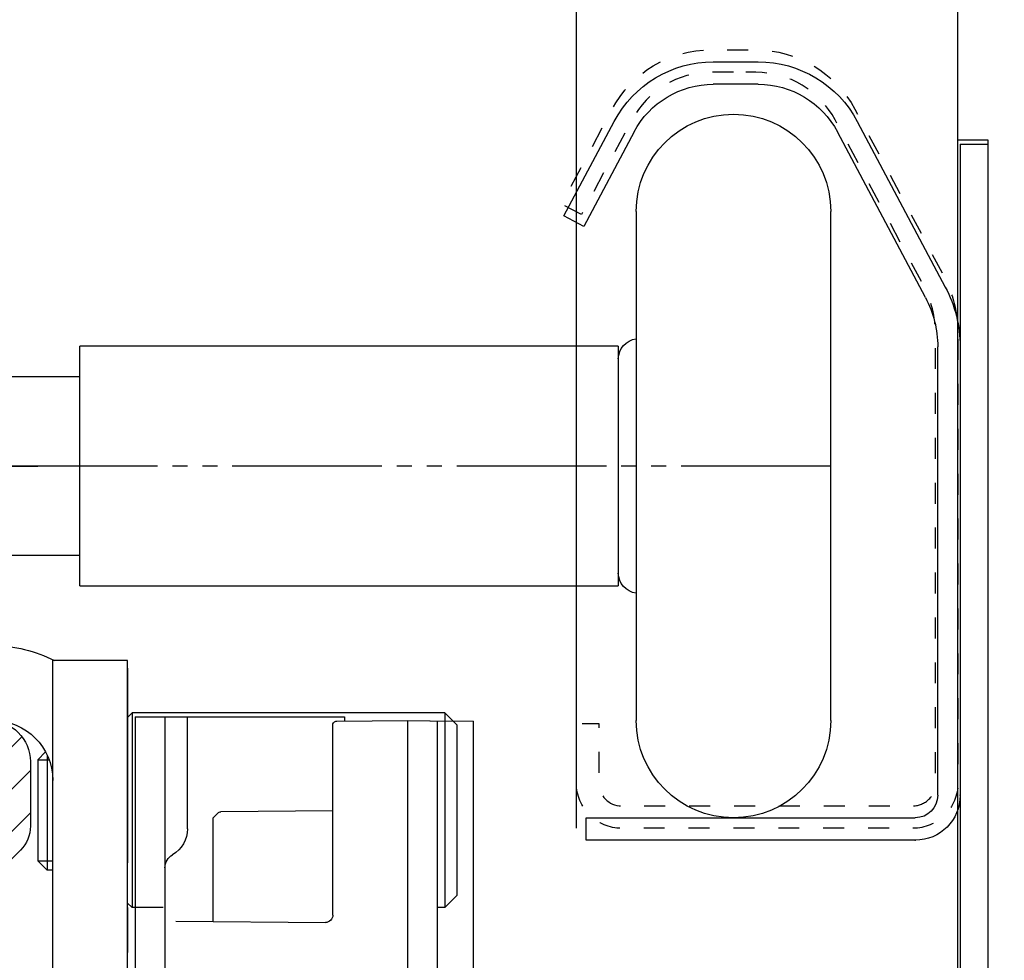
# Model space of a CAD drawing. Header units: millimetres. Extents: x 22865 to 60762, y -18816 to 15611.
# Tile 230 of 256: x 35968.65 to 35975.23, y 5361.61 to 5367.89. Entities that reach past the tile are written whole.
import ezdxf

# ---------------------------------------------------------------- set-up
doc = ezdxf.new("R2010")
doc.units = ezdxf.units.MM
for name, pattern in [('CENTER_3', [22, 13, -3, 3, -3]), ('DASHED', [15, 7, -8]), ('PHANTOM', [13, 10, -1, 0, -1, 0, -1])]:
    doc.linetypes.add(name, pattern=pattern)
for name, color, linetype in [('1', 7, 'Continuous'), ('bramy przemyslowe', 5, 'Continuous'), ('BRO0010100220_PBL6', 7, 'Continuous'), ('BRO0010100773_PBL1', 7, 'Continuous'), ('BRO0010100774_PBL7', 7, 'Continuous'), ('BRO0010100815_PBL2', 7, 'Continuous'), ('BRO0010101580_PBL5', 7, 'Continuous'), ('BRO0010101582_PBL12', 7, 'Continuous'), ('BRO0010101584_PBL10', 7, 'Continuous'), ('BRO0010101584_PBL11', 7, 'Continuous'), ('BRO0010101585_ABL4', 7, 'Continuous'), ('BRO0010102185_PBL3', 7, 'Continuous'), ('BRO0010102390_PBL0', 7, 'Continuous'), ('BRO0010102615_PBL14', 7, 'Continuous'), ('BRO0010102615_PBL15', 7, 'Continuous'), ('BRO0010102658_PBL8', 7, 'Continuous'), ('DIN_912-M8X20_PBL1', 7, 'Continuous'), ('WYMIARY', 6, 'Continuous'), ('Z3047154_PBL3', 7, 'Continuous')]:
    doc.layers.add(name, color=color, linetype=linetype)
doc.styles.add('1-100', font='simplex.shx', dxfattribs={"width": 0.8, "height": 15})
doc.dimstyles.new('1-100', dxfattribs={"dimscale": 0.5, "dimtxt": 100, "dimasz": 1, "dimexe": 0.18, "dimexo": 0.0625, "dimgap": 5, "dimtad": 1, "dimdec": 1, "dimzin": 0, "dimdsep": 46, "dimtxsty": '1-100', "dimblk1": 'K', "dimblk2": 'K', "dimsah": 1, "dimcen": 0.09, "dimse1": 1, "dimse2": 1, "dimadec": 0, "dimazin": 0, "dimtfac": 1, "dimtdec": 1, "dimtofl": 0, "dimtmove": 0, "dimatfit": 3, "dimldrblk": 'K', "dimfxl": 0, "dimtolj": 1, "dimtzin": 0, "dimarcsym": 0})

# ---------------------------------------------------------------- blocks, each defined once
blk = doc.blocks.new('K')
for p, q in [((0, -19.11411989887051), (0, 19.11411989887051)), ((-19.11411989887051, 0), (19.11411989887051, 0))]:
    blk.add_line(p, q)
blk.add_circle((0, 0), 2.016107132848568)
blk = doc.blocks.new('*D115')
at = {"layer": 'WYMIARY', "color": 0, "lineweight": -2}
blk.add_line((35617.21645047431, 5384.614779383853), (35966.21645047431, 5384.614779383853), dxfattribs=at)
at = {"layer": 'WYMIARY', "color": 0, "linetype": 'ByBlock', "lineweight": -2, "xscale": 0.5, "yscale": 0.5, "zscale": 0.5, "rotation": 180}
blk.add_blockref('K', (35616.71645047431, 5384.614779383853), dxfattribs=at)
at = {"layer": 'WYMIARY', "color": 0, "linetype": 'ByBlock', "lineweight": -2, "xscale": 0.5, "yscale": 0.5, "zscale": 0.5}
blk.add_blockref('K', (35966.71645047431, 5384.614779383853), dxfattribs=at)
at = {"layer": 'WYMIARY', "color": 0, "insert": (35763.1051721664, 5394.614779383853), "char_height": 15, "attachment_point": 5, "style": '1-100'}
blk.add_mtext('\\A1;350.0', dxfattribs=at)
blk = doc.blocks.new('AS001-Aufsetzstück', base_point=(8795.809777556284, 7791.250453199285))
at = {"layer": 'BRO0010102185_PBL3', "color": 2, "linetype": 'Continuous'}
for p, q in [((8975.19311511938, 6886.916285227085), (8980.19311511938, 6886.916285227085)), ((8975.19311511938, 6834.416285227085), (8975.19311511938, 6886.916285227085)), ((8980.19311511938, 6834.416285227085), (8980.19311511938, 6886.916285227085))]:
    blk.add_line(p, q, dxfattribs=at)
for radius, end in [(9, 117.2218212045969), (4, 180)]:
    blk.add_arc((8984.19311511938, 6878.916285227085), radius, 90, end, dxfattribs=at)
at = {"layer": 'BRO0010102390_PBL0', "color": 2, "linetype": 'CENTER_3'}
blk.add_line((8975.19311511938, 6886.416285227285), (8975.19311511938, 6867.416285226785), dxfattribs=at)
at = {"layer": 'BRO0010102390_PBL0', "color": 2, "linetype": 'Continuous'}
for p, q in [((8964.586892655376, 6883.416285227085), (8974.893115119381, 6883.416285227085)), ((8974.893115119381, 6883.416285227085), (8974.893115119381, 6870.416285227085)), ((8974.89311512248, 6883.416285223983), (8975.193115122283, 6883.116285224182)), ((8972.807920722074, 6870.416285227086), (8974.893115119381, 6870.416285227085)), ((8974.89311512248, 6870.416285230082), (8975.193115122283, 6870.716285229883))]:
    blk.add_line(p, q, dxfattribs=at)
at = {"layer": 'DIN_912-M8X20_PBL1', "color": 2, "linetype": 'Continuous'}
for p, q in [((8953.193115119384, 6882.616285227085), (8953.993115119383, 6883.416285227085)), ((8953.993115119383, 6883.416285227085), (8953.993115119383, 6870.416285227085)), ((8953.993115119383, 6883.416285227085), (8964.586892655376, 6883.416285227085)), ((8953.193115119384, 6882.616285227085), (8953.193115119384, 6871.216285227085)), ((8980.56811511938, 6880.606211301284), (8980.56811511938, 6872.916285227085)), ((8981.19311511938, 6880.291285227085), (8980.671548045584, 6880.812852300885)), ((8981.19311511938, 6880.291285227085), (8980.438631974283, 6880.291285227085)), ((8981.19311511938, 6880.291285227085), (8981.19311511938, 6873.541285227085)), ((8981.19311511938, 6873.541285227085), (8980.19311511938, 6873.541285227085)), ((8981.19311511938, 6873.541285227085), (8980.56811511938, 6872.916285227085)), ((8980.19311511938, 6872.916285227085), (8980.56811511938, 6872.916285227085)), ((8953.193115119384, 6871.216285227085), (8953.993115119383, 6870.416285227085)), ((8953.993115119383, 6870.416285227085), (8954.472087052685, 6870.416285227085))]:
    blk.add_line(p, q, dxfattribs=at)
blk = doc.blocks.new('SP093-Laufschienenprofil', base_point=(5628.057551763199, 5651.550566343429))
at = {"color": 2, "linetype": 'Continuous'}
for p, q in [((6004.056415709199, 4757.693302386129), (6001.056415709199, 4757.693302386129)), ((6001.056415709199, 4756.193302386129), (6004.056415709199, 4756.193302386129)), ((5994.434308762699, 4753.714339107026), (5988.551361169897, 4742.650123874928)), ((6014.037240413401, 4747.397509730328), (6010.678522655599, 4753.714339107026)), ((5989.875782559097, 4741.945916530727), (5995.758730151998, 4753.010131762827)), ((6009.354101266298, 4753.010131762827), (6012.712819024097, 4746.693302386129)), ((6012.712819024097, 4746.693302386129), (6014.037240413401, 4747.397509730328)), ((5987.556415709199, 4738.659615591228), (5987.556415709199, 4708.693302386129)), ((5989.056415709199, 4708.693302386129), (5989.056415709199, 4738.659615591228)), ((6012.556415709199, 4707.193302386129), (5990.556415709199, 4707.193302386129)), ((6012.556415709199, 4705.693302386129), (6012.556415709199, 4707.193302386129)), ((5990.556415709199, 4705.693302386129), (6012.556415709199, 4705.693302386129))]:
    blk.add_line(p, q, dxfattribs=at)
for centre, radius, start, end in [((6001.056415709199, 4750.193302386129), 7.5, 90, 152.0000000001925), ((6004.056415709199, 4750.193302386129), 7.499999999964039, 28.0000000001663, 90), ((6001.056415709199, 4750.193302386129), 6, 90, 152.0000000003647), ((6004.056415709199, 4750.193302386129), 5.999999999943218, 28.00000000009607, 90), ((5996.056415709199, 4738.659615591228), 8.500000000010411, 151.9999999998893, 180), ((5996.056415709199, 4738.659615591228), 7.000000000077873, 152.0000000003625, 180), ((5990.556415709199, 4708.693302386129), 3, 180, 270), ((5990.556415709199, 4708.693302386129), 1.5, 180, 270)]:
    blk.add_arc(centre, radius, start, end, dxfattribs=at)
at = {"color": 2}
for p in [(5987.556415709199, 4708.693302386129), (5990.556415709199, 4705.693302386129)]:
    blk.add_point(p, dxfattribs=at)
blk = doc.blocks.new('Zarge-135', base_point=(5874.240130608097, 5619.23456912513))
at = {"color": 2, "linetype": 'Continuous'}
for p, q in [((5985.706415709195, 4752.19330238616), (5985.706415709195, 4645.69330238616)), ((5987.556415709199, 4752.19330238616), (5985.706415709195, 4752.19330238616)), ((5987.556415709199, 4752.19330238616), (5987.556415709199, 4646.19330238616))]:
    blk.add_line(p, q, dxfattribs=at)
at = {"color": 2}
blk.add_point((5985.706415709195, 4752.19330238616), dxfattribs=at)
blk = doc.blocks.new('Zargenquerschnitt_IND60', base_point=(5674.718100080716, 5506.595076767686))
for name, p in [('SP093-Laufschienenprofil', (6340.257551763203, 5748.150566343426)), ('Zarge-135', (6586.440130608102, 5715.834569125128))]:
    blk.add_blockref(name, p)
blk = doc.blocks.new('RH028-Rollenhalter_____Industrietore_30', base_point=(3877.937896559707, 1046.903449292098))
at = {"layer": '1', "color": 2, "linetype": 'Continuous'}
for p, q in [((6034.492129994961, 564.0082024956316), (6094.492129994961, 564.0082024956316)), ((6034.492129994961, 564.0082024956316), (6034.492129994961, 542.4582024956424)), ((6094.492129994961, 564.0082024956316), (6094.492129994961, 542.4582024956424)), ((6094.492129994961, 544.908202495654), (6034.492129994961, 544.908202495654)), ((6094.492129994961, 542.4582024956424), (6034.492129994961, 542.4582024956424))]:
    blk.add_line(p, q, dxfattribs=at)
at = {"layer": '1', "color": 2, "linetype": 'PHANTOM'}
blk.add_line((6096.492129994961, 554.4582024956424), (6032.492129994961, 554.4582024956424), dxfattribs=at)
blk = doc.blocks.new('Laufrolle', base_point=(7543.918858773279, 4508.193302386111))
at = {"layer": '1', "color": 2, "linetype": 'Continuous'}
for p, q in [((5996.20641570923, 4730.693302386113), (5996.20641570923, 4747.693302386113)), ((6009.206415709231, 4747.693302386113), (6009.206415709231, 4739.184943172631)), ((6009.206415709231, 4739.184943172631), (6009.206415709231, 4722.201661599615)), ((6010.406415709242, 4738.693302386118), (6010.406415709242, 4730.693302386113)), ((6010.406415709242, 4738.693302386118), (6046.406415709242, 4738.693302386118)), ((6046.406415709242, 4722.693302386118), (6046.406415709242, 4738.693302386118)), ((6010.406415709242, 4737.84330238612), (6010.406415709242, 4737.788268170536)), ((6010.406415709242, 4737.84330238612), (6010.406415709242, 4737.788268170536)), ((6010.406415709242, 4737.788268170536), (6010.406415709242, 4737.34330238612)), ((6010.406415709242, 4737.788268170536), (6010.406415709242, 4737.34330238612)), ((6046.406415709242, 4736.643302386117), (6051.20641570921, 4736.643302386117)), ((5996.20641570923, 4713.693302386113), (5996.20641570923, 4730.693302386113)), ((6010.406415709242, 4730.693302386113), (6010.406415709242, 4722.693302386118)), ((6051.20641570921, 4724.743302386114), (6046.406415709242, 4724.743302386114)), ((6010.406415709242, 4724.043302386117), (6010.406415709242, 4723.543302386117)), ((6046.406415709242, 4722.693302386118), (6010.406415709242, 4722.693302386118)), ((6009.206415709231, 4722.201661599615), (6009.206415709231, 4713.693302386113))]:
    blk.add_line(p, q, dxfattribs=at)
at = {"layer": '1', "color": 2, "linetype": 'PHANTOM'}
for p, q in [((5996.20641570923, 4730.693302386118), (6048.406415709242, 4730.693302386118)), ((6046.406415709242, 4730.693302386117), (6051.20641570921, 4730.693302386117))]:
    blk.add_line(p, q, dxfattribs=at)
at = {"layer": '1', "color": 2, "linetype": 'Continuous'}
for centre, radius, start, end in [((6002.706415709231, 4747.693302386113), 6.5, 90, 180), ((6002.706415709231, 4747.693302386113), 6.5, 0, 90), ((6009.056415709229, 4737.84330238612), 1.350000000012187, 0, 83.62062979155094), ((6009.056415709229, 4723.543302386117), 1.350000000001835, 276.3793702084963, 0), ((6002.706415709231, 4713.693302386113), 6.500000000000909, 180, 270), ((6002.706415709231, 4713.693302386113), 6.5, 270, 0)]:
    blk.add_arc(centre, radius, start, end, dxfattribs=at)
blk.add_blockref('RH028-Rollenhalter_____Industrietore_30', (3894.652182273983, 5223.138549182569))
blk = doc.blocks.new('feste-Laufrolle', base_point=(7466.729115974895, 4427.190187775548))
at = {"layer": '1'}
blk.add_blockref('Laufrolle', (7543.918858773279, 4508.193302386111), dxfattribs=at)
blk = doc.blocks.new('Fangvorrichtung-L_feste-Rolle', base_point=(3261.923091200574, 8217.323791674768))
at = {"layer": '1', "color": 2, "linetype": 'Continuous'}
for p, q in [((3474.345640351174, 7596.597885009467), (3474.345640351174, 7589.693527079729)), ((3459.327602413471, 7586.625206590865), (3459.319907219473, 7587.353501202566)), ((3461.395934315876, 7565.612138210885), (3461.395934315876, 7578.327828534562)), ((3463.492728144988, 7550.143040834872), (3463.339538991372, 7550.141703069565))]:
    blk.add_line(p, q, dxfattribs=at)
blk.add_arc((3457.187277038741, 7553.128598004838), 0.4649686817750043, 81.56627017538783, 202.6024370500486, dxfattribs=at)
at = {"layer": 'BRO0010100220_PBL6', "color": 2, "linetype": 'Continuous'}
for p, q in [((3466.440935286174, 7577.218726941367), (3466.440935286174, 7578.867428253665)), ((3461.940935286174, 7547.923484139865), (3461.940935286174, 7550.130771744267)), ((3466.440935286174, 7547.923484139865), (3466.440935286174, 7549.359165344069)), ((3462.240935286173, 7547.623484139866), (3466.140935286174, 7547.623484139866))]:
    blk.add_line(p, q, dxfattribs=at)
for centre, radius, start, end in [((3462.240935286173, 7547.923484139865), 0.2999999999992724, 180, 270), ((3466.140935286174, 7547.923484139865), 0.2999999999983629, 270, 0)]:
    blk.add_arc(centre, radius, start, end, dxfattribs=at)
at = {"layer": 'BRO0010100773_PBL1', "color": 2, "linetype": 'Continuous'}
for p, q in [((3465.540935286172, 7603.373484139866), (3465.540935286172, 7603.086772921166)), ((3479.540935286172, 7603.373484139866), (3465.540935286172, 7603.373484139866)), ((3476.040935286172, 7595.884170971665), (3476.040935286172, 7603.373484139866)), ((3477.540935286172, 7603.373484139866), (3477.540935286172, 7563.623484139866)), ((3479.540935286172, 7603.373484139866), (3479.540935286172, 7550.976331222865)), ((3473.290935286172, 7578.927205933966), (3473.290935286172, 7577.317457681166)), ((3479.540935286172, 7563.623484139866), (3467.540935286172, 7563.623484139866)), ((3478.250588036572, 7559.178518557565), (3479.033260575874, 7559.966335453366)), ((3462.540935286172, 7558.623484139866), (3462.540935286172, 7551.225246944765)), ((3477.64650809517, 7554.897385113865), (3477.646520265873, 7557.635549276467)), ((3479.54093535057, 7554.555527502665), (3479.540935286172, 7555.262806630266)), ((3477.977358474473, 7553.908143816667), (3477.977691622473, 7553.907982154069)), ((3478.540935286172, 7553.873484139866), (3478.032585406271, 7553.873484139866)), ((3484.818852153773, 7553.608250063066), (3480.799805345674, 7552.531349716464)), ((3484.818852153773, 7553.608250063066), (3485.336490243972, 7551.676398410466)), ((3485.336490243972, 7551.676398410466), (3479.540935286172, 7550.123484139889)), ((3479.540935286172, 7550.614635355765), (3479.540935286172, 7550.123484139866)), ((3464.094477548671, 7550.001846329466), (3475.089994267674, 7548.557548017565)), ((3479.005036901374, 7550.123484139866), (3479.540935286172, 7550.123484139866))]:
    blk.add_line(p, q, dxfattribs=at)
for points in [[(3479.033216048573, 7559.966290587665), (3479.165572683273, 7560.113299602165), (3479.276371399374, 7560.264583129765), (3479.365394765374, 7560.416833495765), (3479.435139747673, 7560.570831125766), (3479.486950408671, 7560.726947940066), (3479.521311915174, 7560.884420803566), (3479.538634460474, 7561.043134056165), (3479.540934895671, 7561.125215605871)], [(3477.657204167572, 7557.980848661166), (3477.661425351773, 7558.034874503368), (3477.678143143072, 7558.156620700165), (3477.705194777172, 7558.279154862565), (3477.742462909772, 7558.400909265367), (3477.789485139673, 7558.520612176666), (3477.845489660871, 7558.637179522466), (3477.909126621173, 7558.74916504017), (3477.979392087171, 7558.856312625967), (3478.054884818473, 7558.957944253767), (3478.134375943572, 7559.053808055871), (3478.216617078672, 7559.143693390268), (3478.250710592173, 7559.178642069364)], [(3477.646520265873, 7557.635549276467), (3477.647305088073, 7557.721125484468), (3477.649308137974, 7557.806465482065), (3477.652521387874, 7557.891553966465), (3477.657203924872, 7557.980844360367)], [(3477.977358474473, 7553.908143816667), (3477.976538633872, 7553.908597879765), (3477.967898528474, 7553.914096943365), (3477.950814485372, 7553.927335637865), (3477.927205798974, 7553.949366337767), (3477.898811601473, 7553.980909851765), (3477.867236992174, 7554.022410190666), (3477.834024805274, 7554.073996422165), (3477.800518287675, 7554.135690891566), (3477.767986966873, 7554.207283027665), (3477.737478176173, 7554.288652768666), (3477.709997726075, 7554.379529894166), (3477.686412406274, 7554.479741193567), (3477.667577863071, 7554.589036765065), (3477.65429068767, 7554.707204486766), (3477.647351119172, 7554.834049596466), (3477.646508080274, 7554.897324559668)], [(3478.060504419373, 7553.873730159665), (3478.057097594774, 7553.874813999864), (3478.033609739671, 7553.883281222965), (3477.999645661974, 7553.897672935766), (3477.977691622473, 7553.907982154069)], [(3479.545671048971, 7553.400058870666), (3479.54206969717, 7553.449645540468), (3479.540935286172, 7553.497261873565)], [(3480.799805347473, 7552.531349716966), (3480.754036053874, 7552.520232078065), (3480.685573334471, 7552.507777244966), (3480.616989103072, 7552.500158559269), (3480.557255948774, 7552.49739517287)]]:
    blk.add_lwpolyline(points, dxfattribs=at)
for centre, radius, start, end in [((3478.040935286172, 7595.884147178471), 2, 180, 240.0000000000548), ((3476.540935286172, 7593.286070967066), 1, 0, 60.00000000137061), ((3476.540935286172, 7564.087585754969), 1.000000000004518, 332.318671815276, 0), ((3467.540935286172, 7558.623484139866), 5, 90, 180), ((3478.032572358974, 7553.058024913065), 0.8154592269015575, 88.04179928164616, 89.99908327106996), ((3478.540935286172, 7552.873484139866), 1, 0, 90), ((3480.540935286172, 7553.497261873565), 1, 180, 284.9999999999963), ((3480.540935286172, 7553.497261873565), 0.9999999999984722, 267.9373187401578, 273.3333333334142), ((3481.236496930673, 7550.858297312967), 1.728668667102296, 110.4718996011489, 112.5268347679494), ((3481.260617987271, 7550.793436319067), 1.797869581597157, 107.5312585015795, 110.4691162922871), ((3480.540935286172, 7553.497261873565), 1.000000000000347, 278.3810659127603, 278.8377023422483), ((3480.815884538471, 7552.201204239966), 0.3215232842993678, 106.1949395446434, 107.5276215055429), ((3476.189779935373, 7556.945239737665), 8.459485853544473, 262.530049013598, 265.6010792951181), ((3475.779601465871, 7551.624449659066), 3.122909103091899, 265.6169357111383, 277.850182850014)]:
    blk.add_arc(centre, radius, start, end, dxfattribs=at)
for points in [[(3480.895396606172, 7552.556963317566), (3480.82662102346, 7552.535485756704), (3480.756760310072, 7552.517728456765)], [(3479.891314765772, 7551.906151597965), (3479.819192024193, 7551.792691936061), (3479.755876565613, 7551.674009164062), (3479.705622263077, 7551.561179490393), (3479.662300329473, 7551.445556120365)], [(3480.574216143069, 7552.45506890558), (3480.462867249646, 7552.403918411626), (3480.355639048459, 7552.34443417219), (3480.259094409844, 7552.280797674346), (3480.167952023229, 7552.20978941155), (3480.088899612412, 7552.137507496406), (3480.014712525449, 7552.060104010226), (3479.9504619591, 7551.98510303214), (3479.891314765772, 7551.906151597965)], [(3480.756760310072, 7552.517728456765), (3480.741432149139, 7552.514050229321), (3480.726209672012, 7552.509968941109)], [(3463.23520017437, 7550.251115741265), (3463.083235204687, 7550.335560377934), (3462.941193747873, 7550.436069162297), (3462.823524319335, 7550.54312208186), (3462.721543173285, 7550.665015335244), (3462.643607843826, 7550.792946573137), (3462.586336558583, 7550.931406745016), (3462.552200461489, 7551.076700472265), (3462.540935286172, 7551.225246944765)], [(3479.662300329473, 7551.445556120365), (3479.640026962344, 7551.377311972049), (3479.619846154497, 7551.308402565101), (3479.574731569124, 7551.11658219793), (3479.543546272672, 7550.922014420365)], [(3479.005036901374, 7550.123484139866), (3479.064963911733, 7550.209956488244), (3479.123483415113, 7550.297390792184), (3479.175825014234, 7550.378375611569), (3479.226873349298, 7550.460179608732), (3479.271040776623, 7550.533453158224), (3479.31411579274, 7550.607376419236), (3479.349899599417, 7550.670794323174), (3479.384894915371, 7550.734642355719), (3479.412459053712, 7550.786186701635), (3479.439667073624, 7550.837940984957), (3479.459587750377, 7550.87607743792), (3479.479770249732, 7550.914026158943), (3479.487221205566, 7550.92762083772), (3479.494938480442, 7550.941116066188), (3479.500942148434, 7550.951011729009), (3479.507237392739, 7550.960606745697), (3479.511705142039, 7550.966681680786), (3479.516990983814, 7550.972377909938), (3479.520519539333, 7550.97510979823), (3479.524528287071, 7550.976329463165)], [(3479.524528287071, 7550.976329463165), (3479.528415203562, 7550.974499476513), (3479.531179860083, 7550.970537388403), (3479.532664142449, 7550.966900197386), (3479.533635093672, 7550.963280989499), (3479.534703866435, 7550.958254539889), (3479.535605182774, 7550.953122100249), (3479.53734973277, 7550.938652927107), (3479.5383395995, 7550.92417118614), (3479.539249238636, 7550.904035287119), (3479.5398629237, 7550.883865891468), (3479.540712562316, 7550.827000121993), (3479.540867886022, 7550.770147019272), (3479.5409148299, 7550.692393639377), (3479.540935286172, 7550.614635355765)], [(3464.094477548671, 7550.001846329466), (3463.864679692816, 7550.040442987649), (3463.638292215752, 7550.096374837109), (3463.433196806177, 7550.16488879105), (3463.23520017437, 7550.251115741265)], [(3476.206138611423, 7548.53080660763), (3476.632927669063, 7548.609649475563), (3477.05098723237, 7548.727634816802), (3477.445436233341, 7548.880405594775), (3477.823009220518, 7549.070761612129), (3478.166390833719, 7549.289736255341), (3478.484997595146, 7549.543640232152), (3478.761814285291, 7549.818924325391), (3479.005036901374, 7550.123484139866)]]:
    blk.add_spline(points, degree=3, dxfattribs=at)
at = {"layer": 'BRO0010100774_PBL7', "color": 2, "linetype": 'Continuous'}
for p, q in [((3459.814872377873, 7603.109250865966), (3456.916058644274, 7603.083826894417)), ((3456.916058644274, 7553.501724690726), (3456.916058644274, 7603.083826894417)), ((3459.319907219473, 7587.353501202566), (3459.319907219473, 7603.105904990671)), ((3461.334267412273, 7603.123484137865), (3459.829911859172, 7603.110355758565)), ((3461.334267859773, 7603.123484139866), (3459.829912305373, 7603.110355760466)), ((3461.318256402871, 7583.982675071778), (3461.318256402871, 7603.12362363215)), ((3466.044895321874, 7603.082445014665), (3461.334267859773, 7603.123484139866)), ((3466.319322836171, 7590.127866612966), (3466.319322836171, 7602.897534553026)), ((3466.323413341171, 7597.080810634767), (3473.80634821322, 7597.015507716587)), ((3474.015897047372, 7596.927631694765), (3474.345640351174, 7596.597885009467)), ((3466.823706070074, 7589.627885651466), (3466.819257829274, 7589.627866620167)), ((3476.815207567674, 7589.715078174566), (3466.823706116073, 7589.627885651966)), ((3459.327912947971, 7586.241962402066), (3459.326433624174, 7583.545971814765)), ((3459.327915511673, 7586.241962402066), (3459.327602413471, 7586.625206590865)), ((3459.319907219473, 7583.448652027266), (3459.319907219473, 7583.470192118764)), ((3461.31921710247, 7583.982666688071), (3459.814903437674, 7583.969538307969)), ((3477.034955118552, 7583.845520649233), (3461.31921710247, 7583.982666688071)), ((3459.317449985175, 7581.874739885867), (3459.249134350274, 7565.313819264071)), ((3461.809870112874, 7578.827809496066), (3477.036805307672, 7578.960518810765)), ((3474.107585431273, 7578.934338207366), (3474.040022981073, 7578.934338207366)), ((3477.036805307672, 7578.960518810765), (3477.016773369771, 7578.960518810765)), ((3459.238669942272, 7565.067011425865), (3459.236298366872, 7564.848465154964)), ((3459.239052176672, 7565.093711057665), (3459.238669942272, 7565.067011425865)), ((3459.239307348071, 7565.106727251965), (3459.239052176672, 7565.093711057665)), ((3459.239507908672, 7565.114717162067), (3459.239307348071, 7565.106727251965)), ((3459.239770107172, 7565.122903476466), (3459.239507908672, 7565.114717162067)), ((3459.249134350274, 7565.313819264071), (3459.248083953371, 7565.200867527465)), ((3459.735492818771, 7565.610355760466), (3461.239842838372, 7565.623484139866)), ((3461.239842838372, 7565.623484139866), (3473.91558418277, 7565.512864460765)), ((3474.126940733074, 7565.423148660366), (3474.131920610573, 7565.423148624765)), ((3474.45877716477, 7565.09053527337), (3474.131920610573, 7565.423148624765)), ((3474.458796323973, 7565.090525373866), (3474.13195320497, 7565.423132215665)), ((3459.236298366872, 7564.848465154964), (3459.23415209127, 7564.259597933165)), ((3474.545390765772, 7564.871290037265), (3474.54524136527, 7564.877679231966)), ((3474.545663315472, 7564.856048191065), (3474.545390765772, 7564.871290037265)), ((3474.54599090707, 7564.830803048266), (3474.545663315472, 7564.856048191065)), ((3474.546649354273, 7564.753999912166), (3474.54599090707, 7564.830803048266)), ((3474.549729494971, 7563.765841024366), (3474.546649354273, 7564.753999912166)), ((3459.23415209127, 7564.259597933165), (3459.253895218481, 7550.60876053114)), ((3474.549729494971, 7563.765841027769), (3474.549728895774, 7563.765090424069)), ((3474.550039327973, 7563.623551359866), (3474.549728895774, 7563.765090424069)), ((3459.249560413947, 7553.605940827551), (3457.255471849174, 7553.588538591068)), ((3456.758020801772, 7552.949894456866), (3456.756345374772, 7552.411310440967)), ((3456.756345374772, 7552.411310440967), (3456.758326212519, 7550.084230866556)), ((3463.339538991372, 7550.141703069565), (3456.758326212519, 7550.084230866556))]:
    blk.add_line(p, q, dxfattribs=at)
for points in [[(3462.655850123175, 7578.35750460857), (3462.655881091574, 7578.358583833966), (3462.655963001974, 7578.360921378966), (3462.656133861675, 7578.364839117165), (3462.656450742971, 7578.370599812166), (3462.656992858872, 7578.378371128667), (3462.65790082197, 7578.388609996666), (3462.659254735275, 7578.400717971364), (3462.661158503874, 7578.414458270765), (3462.663652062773, 7578.429274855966), (3462.666709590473, 7578.444558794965), (3462.670384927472, 7578.460307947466), (3462.674687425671, 7578.476346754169), (3462.679640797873, 7578.492605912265), (3462.685245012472, 7578.508965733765), (3462.691526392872, 7578.525406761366), (3462.698500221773, 7578.541880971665), (3462.706182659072, 7578.558348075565), (3462.714586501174, 7578.574764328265), (3462.723721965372, 7578.591085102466), (3462.733596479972, 7578.607264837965)], [(3462.733596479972, 7578.607264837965), (3462.744214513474, 7578.62325713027), (3462.75557756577, 7578.639015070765), (3462.767683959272, 7578.654491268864), (3462.780528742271, 7578.669638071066), (3462.794104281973, 7578.684408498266), (3462.808399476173, 7578.698755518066), (3462.823400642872, 7578.712633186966), (3462.839090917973, 7578.725996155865), (3462.855449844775, 7578.738799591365), (3462.872453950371, 7578.750999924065), (3462.890076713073, 7578.762554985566), (3462.908288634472, 7578.773424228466), (3462.927057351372, 7578.783568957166), (3462.946347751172, 7578.792952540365), (3462.966122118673, 7578.801540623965), (3462.98634029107, 7578.809301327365), (3463.006959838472, 7578.816205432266), (3463.027936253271, 7578.822226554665), (3463.049223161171, 7578.827341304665)], [(3463.049223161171, 7578.827341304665), (3463.070772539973, 7578.831529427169), (3463.092534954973, 7578.834773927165), (3463.114459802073, 7578.837061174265)], [(3463.114459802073, 7578.837061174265), (3463.136495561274, 7578.838380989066), (3463.151000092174, 7578.838718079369)], [(3459.735492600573, 7565.610355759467), (3459.728844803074, 7565.610253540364), (3459.702381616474, 7565.608968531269), (3459.676212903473, 7565.606307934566), (3459.650413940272, 7565.602310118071), (3459.625056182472, 7565.597017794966), (3459.600207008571, 7565.590477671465), (3459.575929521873, 7565.582740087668), (3459.552282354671, 7565.573858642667), (3459.529319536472, 7565.563889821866), (3459.507090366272, 7565.552892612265), (3459.485639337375, 7565.540928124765), (3459.465006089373, 7565.528059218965), (3459.445225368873, 7565.514350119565), (3459.426327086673, 7565.499866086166), (3459.408336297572, 7565.484673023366), (3459.391273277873, 7565.468837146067), (3459.375153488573, 7565.452424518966), (3459.359988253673, 7565.435501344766), (3459.345784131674, 7565.418132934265), (3459.332543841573, 7565.400384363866), (3459.320265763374, 7565.382319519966), (3459.308943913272, 7565.364000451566), (3459.298572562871, 7565.345495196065), (3459.28912619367, 7565.326839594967), (3459.280563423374, 7565.308027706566), (3459.272920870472, 7565.289233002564), (3459.266194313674, 7565.270581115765), (3459.260372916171, 7565.252222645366), (3459.255430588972, 7565.234314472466), (3459.251312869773, 7565.216957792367), (3459.247936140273, 7565.200130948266), (3459.245302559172, 7565.184317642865), (3459.243335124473, 7565.169792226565), (3459.241961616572, 7565.157085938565), (3459.241096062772, 7565.146993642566), (3459.240539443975, 7565.138878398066), (3459.240188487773, 7565.132586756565), (3459.239950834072, 7565.127476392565), (3459.239770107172, 7565.122903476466)], [(3474.032578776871, 7565.490114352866), (3473.995618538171, 7565.502648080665), (3473.957312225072, 7565.510282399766), (3473.920567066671, 7565.512864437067)], [(3474.13195337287, 7565.423132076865), (3474.100004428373, 7565.451327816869), (3474.067568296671, 7565.472907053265), (3474.032578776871, 7565.490114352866)], [(3474.54524136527, 7564.877679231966), (3474.545066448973, 7564.883682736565), (3474.544959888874, 7564.886704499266), (3474.54482250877, 7564.890053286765), (3474.544636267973, 7564.893863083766), (3474.544346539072, 7564.898689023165), (3474.543854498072, 7564.905126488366), (3474.543039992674, 7564.913318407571), (3474.541678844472, 7564.923778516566), (3474.539620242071, 7564.935987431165), (3474.53671093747, 7564.949599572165), (3474.532790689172, 7564.964390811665), (3474.527730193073, 7564.980082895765), (3474.521450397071, 7564.996349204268), (3474.513935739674, 7565.012836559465), (3474.505163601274, 7565.029324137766), (3474.495168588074, 7565.045559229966), (3474.484015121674, 7565.061322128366), (3474.471808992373, 7565.076406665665), (3474.458796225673, 7565.090525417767)]]:
    blk.add_lwpolyline(points, dxfattribs=at)
for centre, radius, start, end in [((3466.042260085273, 7602.782440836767), 0.3000172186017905, 22.55832458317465, 89.49672682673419), ((3473.803729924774, 7596.71548311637), 0.3000360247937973, 44.99721786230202, 89.49999743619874), ((3466.819332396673, 7590.127876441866), 0.5000095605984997, 180.0011262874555, 269.9914543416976), ((3466.823394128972, 7590.127845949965), 0.4999813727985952, 179.9976321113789, 270.000004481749), ((3459.819141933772, 7583.470321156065), 0.4992331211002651, 90.48643406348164, 180.0876605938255), ((3477.025568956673, 7583.545555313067), 0.3001121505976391, 12.55068660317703, 88.2077527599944), ((2250.277848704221, 7577.632194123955), 1227.055225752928, 0.07680452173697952, 0.2791631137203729), ((2988.947159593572, 7583.395326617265), 470.3727532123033, 359.8145284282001, 0.006495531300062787), ((3474.104996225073, 7579.230506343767), 0.2961794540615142, 270.5008871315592, 271.9843434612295), ((3477.034170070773, 7579.260522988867), 0.3000172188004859, 270.5032732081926, 359.997020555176), ((3461.895924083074, 7578.327830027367), 0.4999897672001, 90.51115822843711, 180.0001710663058), ((3463.155322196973, 7578.343638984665), 0.4950979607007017, 90.50016845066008, 91.19838706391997), ((3473.912983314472, 7565.212917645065), 0.2999580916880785, 44.49668196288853, 89.50319511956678), ((3473.918317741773, 7565.213914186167), 0.2989004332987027, 44.51639742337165, 89.48504204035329), ((3474.243536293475, 7564.879307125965), 0.3015724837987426, 29.66897744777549, 44.46090958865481), ((3459.704482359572, 7564.924990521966), 0.4674762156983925, 172.3215359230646, 179.263083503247), ((3474.245145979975, 7564.880405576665), 0.2996304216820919, 14.61969254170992, 29.63828298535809), ((3474.243236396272, 7564.880060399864), 0.3015653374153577, 0.03839667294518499, 14.59157679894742), ((3459.751800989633, 7550.610871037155), 0.4979097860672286, 180.2498415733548, 269.7254346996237)]:
    blk.add_arc(centre, radius, start, end, dxfattribs=at)
for points in [[(3466.703883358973, 7577.226776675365), (3466.70452832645, 7577.451046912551), (3466.705210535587, 7577.675317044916), (3466.707235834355, 7578.272933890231), (3466.709647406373, 7578.870549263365)], [(3462.654459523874, 7565.610131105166), (3462.653655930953, 7567.21533103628), (3462.653202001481, 7568.820531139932), (3462.653872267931, 7573.590046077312), (3462.657754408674, 7578.359559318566)], [(3474.544801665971, 7564.880262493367), (3474.544940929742, 7564.880092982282), (3474.544925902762, 7564.879719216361), (3474.544938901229, 7564.878788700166), (3474.545050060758, 7564.878073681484), (3474.545150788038, 7564.876761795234), (3474.545174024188, 7564.875330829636), (3474.54522514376, 7564.873385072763), (3474.545297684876, 7564.871494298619), (3474.545449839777, 7564.866049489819), (3474.545543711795, 7564.860546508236), (3474.545667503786, 7564.852888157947), (3474.545787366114, 7564.845254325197), (3474.545917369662, 7564.835466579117), (3474.546027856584, 7564.825669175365), (3474.546150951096, 7564.813759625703), (3474.546264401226, 7564.801853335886), (3474.546385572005, 7564.787867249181), (3474.54649623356, 7564.773879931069), (3474.546613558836, 7564.757863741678), (3474.546722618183, 7564.74184789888), (3474.546954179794, 7564.703942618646), (3474.547156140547, 7564.666036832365), (3474.547369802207, 7564.620706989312), (3474.547559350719, 7564.575377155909), (3474.547753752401, 7564.523204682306), (3474.547927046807, 7564.471032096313), (3474.548100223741, 7564.412692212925), (3474.54825461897, 7564.354352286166)]]:
    blk.add_spline(points, degree=3, dxfattribs=at)
at = {"layer": 'BRO0010100815_PBL2', "color": 2, "linetype": 'Continuous'}
for p, q in [((3480.040935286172, 7582.873484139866), (3479.540935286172, 7582.873484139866)), ((3480.040935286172, 7582.873261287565), (3480.040935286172, 7557.373706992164)), ((3480.040935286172, 7557.373484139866), (3479.540935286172, 7557.373484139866))]:
    blk.add_line(p, q, dxfattribs=at)
at = {"layer": 'BRO0010101580_PBL5', "color": 2, "linetype": 'Continuous'}
for p, q in [((3463.790935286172, 7576.156447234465), (3466.790935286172, 7576.156447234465)), ((3463.790935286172, 7565.601221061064), (3463.790935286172, 7576.156390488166)), ((3465.790935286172, 7549.359165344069), (3466.790935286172, 7549.359165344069))]:
    blk.add_line(p, q, dxfattribs=at)
blk.add_arc((3465.790935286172, 7551.359165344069), 2.000000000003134, 224.129740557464, 270, dxfattribs=at)
at = {"layer": 'BRO0010101582_PBL12', "color": 2, "linetype": 'Continuous'}
for p, q in [((3472.790935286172, 7576.156447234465), (3475.790935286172, 7576.156447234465)), ((3475.790935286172, 7564.934742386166), (3475.790935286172, 7576.156390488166)), ((3474.543617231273, 7564.907512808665), (3475.790935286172, 7564.907512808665)), ((3475.790935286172, 7563.623484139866), (3475.790935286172, 7564.907423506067))]:
    blk.add_line(p, q, dxfattribs=at)
at = {"layer": 'BRO0010101584_PBL10', "color": 2, "linetype": 'Continuous'}
for p, q in [((3469.790935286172, 7578.896662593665), (3469.790935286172, 7577.302942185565)), ((3472.790935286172, 7578.922842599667), (3472.790935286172, 7577.372684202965)), ((3469.790935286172, 7576.298955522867), (3472.790935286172, 7576.298955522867)), ((3469.790935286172, 7565.548859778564), (3469.790935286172, 7576.298896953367)), ((3472.790935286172, 7565.522679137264), (3472.790935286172, 7576.298896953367))]:
    blk.add_line(p, q, dxfattribs=at)
at = {"layer": 'BRO0010101584_PBL11', "color": 2, "linetype": 'Continuous'}
for p, q in [((3466.790935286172, 7578.870482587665), (3466.790935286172, 7577.227525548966)), ((3469.790935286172, 7578.896662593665), (3469.790935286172, 7577.302942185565)), ((3466.790935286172, 7576.298955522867), (3469.790935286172, 7576.298955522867)), ((3466.790935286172, 7565.575040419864), (3466.790935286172, 7576.298896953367)), ((3469.790935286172, 7565.548859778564), (3469.790935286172, 7576.298896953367)), ((3466.790935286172, 7549.358924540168), (3468.989073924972, 7549.358924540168))]:
    blk.add_line(p, q, dxfattribs=at)
at = {"layer": 'BRO0010101585_ABL4', "color": 2, "linetype": 'CENTER_3'}
blk.add_line((3455.334658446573, 7570.123484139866), (3484.247212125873, 7570.123484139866), dxfattribs=at)
at = {"layer": 'BRO0010102615_PBL14', "color": 2, "linetype": 'Continuous'}
blk.add_line((3475.940618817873, 7565.110344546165), (3475.890935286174, 7565.110344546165), dxfattribs=at)
for centre, radius, start, end in [((3475.890935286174, 7565.010344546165), 0.1000000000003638, 90, 180), ((3475.940618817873, 7565.010344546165), 0.09999999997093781, 36.28745711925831, 90), ((3471.990935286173, 7562.110344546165), 4.999999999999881, 17.62095184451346, 36.28745708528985)]:
    blk.add_arc(centre, radius, start, end, dxfattribs=at)
at = {"layer": 'BRO0010102615_PBL15', "color": 2, "linetype": 'Continuous'}
for p, q in [((3475.940618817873, 7574.009368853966), (3475.890935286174, 7574.009368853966)), ((3463.040935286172, 7568.759559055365), (3463.040935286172, 7573.259178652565)), ((3475.940618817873, 7568.009368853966), (3475.890935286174, 7568.009368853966))]:
    blk.add_line(p, q, dxfattribs=at)
for centre, radius, start, end in [((3463.790935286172, 7573.259368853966), 0.75, 90, 180), ((3475.890935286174, 7573.909368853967), 0.0999999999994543, 90, 180), ((3475.940618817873, 7573.909368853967), 0.09999999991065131, 36.28745707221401, 90), ((3471.990935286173, 7571.009368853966), 5.000000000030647, 323.7125429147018, 36.28745708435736), ((3463.790935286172, 7568.759368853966), 0.75, 180, 270), ((3475.890935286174, 7568.109368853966), 0.1000000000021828, 180, 270), ((3475.940618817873, 7568.109368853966), 0.0999999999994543, 270, 323.7125428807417)]:
    blk.add_arc(centre, radius, start, end, dxfattribs=at)
at = {"layer": 'BRO0010102658_PBL8', "color": 2, "linetype": 'Continuous'}
for p, q in [((3478.894276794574, 7559.326147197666), (3478.894276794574, 7555.920821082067)), ((3477.807147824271, 7554.123484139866), (3477.857925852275, 7554.123484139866))]:
    blk.add_line(p, q, dxfattribs=at)
for centre, radius, start, end in [((3473.140935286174, 7557.623484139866), 6.000000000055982, 16.48576839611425, 20.24870213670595), ((3473.140935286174, 7557.623484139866), 5.999999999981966, 325.8470846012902, 343.5142316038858), ((3477.857925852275, 7554.423484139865), 0.2999999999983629, 270, 325.8470845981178)]:
    blk.add_arc(centre, radius, start, end, dxfattribs=at)
at = {"layer": 'Z3047154_PBL3', "color": 2, "linetype": 'Continuous'}
for p, q in [((3474.916453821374, 7578.943298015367), (3474.943375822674, 7577.823760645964)), ((3476.520059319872, 7578.541651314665), (3476.509853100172, 7578.955914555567)), ((3476.640320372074, 7572.840494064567), (3476.520059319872, 7578.541651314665)), ((3474.943375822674, 7577.823760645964), (3474.977541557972, 7576.280099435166)), ((3472.607670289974, 7577.373751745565), (3464.76726809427, 7577.17665282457)), ((3476.814020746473, 7563.926137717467), (3476.706617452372, 7569.356399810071)), ((3476.820528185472, 7563.623484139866), (3476.814020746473, 7563.926137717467))]:
    blk.add_line(p, q, dxfattribs=at)
for points in [[(3464.76726809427, 7577.17665282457), (3464.766589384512, 7577.17618980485), (3464.766191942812, 7577.175236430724), (3464.765575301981, 7577.173011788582), (3464.765190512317, 7577.171004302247), (3464.764687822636, 7577.167559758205), (3464.76426710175, 7577.163964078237), (3464.763800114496, 7577.159050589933), (3464.763423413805, 7577.15419319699), (3464.762593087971, 7577.140526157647), (3464.761981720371, 7577.126782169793), (3464.761350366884, 7577.108088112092), (3464.760878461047, 7577.089416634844), (3464.76043950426, 7577.066085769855), (3464.760126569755, 7577.04274282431), (3464.759877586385, 7577.015095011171), (3464.759733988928, 7576.987449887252), (3464.759672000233, 7576.955870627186), (3464.759701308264, 7576.924290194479), (3464.759823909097, 7576.889155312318), (3464.760028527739, 7576.854021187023), (3464.760743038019, 7576.774713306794), (3464.76175582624, 7576.695408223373), (3464.763162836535, 7576.607677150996), (3464.764845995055, 7576.519951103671), (3464.766877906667, 7576.428501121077), (3464.769178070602, 7576.337057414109), (3464.771711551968, 7576.246434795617), (3464.774499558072, 7576.155819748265)], [(3472.607670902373, 7577.373748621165), (3472.981378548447, 7577.361965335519), (3473.351818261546, 7577.30749648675), (3473.70480217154, 7577.212422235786), (3474.04325314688, 7577.074827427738), (3474.349036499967, 7576.901248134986), (3474.627564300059, 7576.686302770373), (3474.862868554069, 7576.439103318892), (3475.054342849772, 7576.157971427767)]]:
    blk.add_spline(points, degree=3, dxfattribs=at)
blk = doc.blocks.new('Endwinkel-Profil', base_point=(58048.38294622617, -47824.03092419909))
at = {"layer": '1', "linetype": 'Continuous'}
h = blk.add_hatch(dxfattribs=at)
h.set_pattern_fill('CUSTOM0', color=2, scale=2, angle=135, pattern_type=2)
h.set_pattern_definition([(135, (1.818989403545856e-12, 3.637978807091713e-12), (-2.220446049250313e-16, -2.82842712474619), [])])
edge = h.paths.add_edge_path()
edge.add_arc((30721.84732859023, -23327.40612161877), 0.999995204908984, 180.0006632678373, 225.0006632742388)
edge.add_line((30721.14023338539, -23328.11323319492), (30721.93833338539, -23328.91133319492))
edge.add_arc((30720.34732649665, -23330.50231656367), 2.250006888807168, 359.99957649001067, 44.999576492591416, ccw=False)
edge.add_line((30722.59733338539, -23330.50233319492), (30722.59733338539, -23336.17393319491))
edge.add_arc((30720.34732649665, -23336.17394982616), 2.250006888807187, 315.0004235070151, 0.00042350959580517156, ccw=False)
edge.add_line((30721.93833338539, -23337.76493319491), (30721.14023338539, -23338.56303319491))
edge.add_arc((30721.84732859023, -23339.27014477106), 0.9999952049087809, 134.9993367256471, 179.9993367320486)
edge.add_line((30720.84733338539, -23339.27013319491), (30720.84733338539, -23349.90613319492))
edge.add_arc((30721.84732859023, -23349.90612161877), 0.999995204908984, 180.0006632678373, 225.0006632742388)
edge.add_line((30721.14023338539, -23350.61323319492), (30721.93833338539, -23351.41133319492))
edge.add_arc((30720.34732649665, -23353.00231656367), 2.250006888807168, 359.99957649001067, 44.999576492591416, ccw=False)
edge.add_line((30722.59733338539, -23353.00233319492), (30722.59733338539, -23358.67393319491))
edge.add_arc((30720.34732649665, -23358.67394982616), 2.250006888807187, 315.0004235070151, 0.00042350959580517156, ccw=False)
edge.add_line((30721.93833338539, -23360.26493319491), (30721.14023338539, -23361.06303319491))
edge.add_arc((30721.84732859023, -23361.77014477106), 0.9999952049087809, 134.9993367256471, 179.9993367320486)
edge.add_line((30720.84733338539, -23361.77013319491), (30720.84733338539, -23366.08813319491))
edge.add_arc((30722.34733338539, -23366.08813319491), 1.5, 180, 270)
edge.add_line((30722.34733338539, -23367.58813319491), (30739.34733338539, -23367.58813319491))
edge.add_arc((30739.34733338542, -23367.08813319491), 0.5, 269.9999999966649, 89.99999999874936)
edge.add_line((30739.34733338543, -23366.58813319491), (30735.59733338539, -23366.58813319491))
edge.add_line((30735.59733338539, -23366.58813319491), (30735.59733338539, -23365.33813319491))
edge.add_line((30735.59733338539, -23365.33813319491), (30739.34733338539, -23365.33813319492))
edge.add_arc((30739.34733338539, -23367.08813319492), 1.749999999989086, 270, 90, ccw=False)
edge.add_line((30739.34733338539, -23368.83813319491), (30722.34733338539, -23368.83813319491))
edge.add_arc((30722.34733338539, -23366.08813319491), 2.75, 180, 270, ccw=False)
edge.add_line((30719.59733338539, -23366.08813319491), (30719.59733338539, -23361.77013319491))
edge.add_arc((30721.84734027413, -23361.77011656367), 2.250006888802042, 135.0004235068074, 180.0004235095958, ccw=False)
edge.add_line((30720.2563333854, -23360.17913319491), (30721.0544333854, -23359.38103319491))
edge.add_arc((30720.34733818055, -23358.67392161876), 0.9999952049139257, 314.9993367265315, 359.9993367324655)
edge.add_line((30721.34733338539, -23358.67393319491), (30721.34733338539, -23353.00233319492))
edge.add_arc((30720.34733818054, -23353.00234477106), 0.9999952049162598, 0.0006632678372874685, 45.00066327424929)
edge.add_line((30721.0544333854, -23352.29523319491), (30720.2563333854, -23351.49713319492))
edge.add_arc((30721.84734027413, -23349.90614982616), 2.25000688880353, 179.999576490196, 224.9995764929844, ccw=False)
edge.add_line((30719.59733338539, -23349.90613319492), (30719.59733338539, -23339.27013319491))
edge.add_arc((30721.84734027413, -23339.27011656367), 2.250006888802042, 135.0004235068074, 180.0004235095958, ccw=False)
edge.add_line((30720.2563333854, -23337.67913319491), (30721.0544333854, -23336.88103319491))
edge.add_arc((30720.34733818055, -23336.17392161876), 0.9999952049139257, 314.9993367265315, 359.9993367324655)
edge.add_line((30721.34733338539, -23336.17393319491), (30721.34733338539, -23330.50233319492))
edge.add_arc((30720.34733818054, -23330.50234477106), 0.9999952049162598, 0.0006632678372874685, 45.00066327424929)
edge.add_line((30721.0544333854, -23329.79523319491), (30720.2563333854, -23328.99713319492))
edge.add_arc((30721.84734027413, -23327.40614982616), 2.25000688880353, 179.999576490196, 224.9995764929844, ccw=False)
edge.add_line((30719.59733338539, -23327.40613319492), (30719.59733338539, -23323.08813319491))
edge.add_arc((30722.34733338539, -23323.08813319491), 2.75, 90, 180, ccw=False)
edge.add_line((30722.34733338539, -23320.33813319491), (30725.1653333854, -23320.33813319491))
edge.add_arc((30725.16535001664, -23322.58814008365), 2.250006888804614, 45.000423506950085, 90.00042350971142, ccw=False)
edge.add_line((30726.7563333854, -23320.99713319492), (30727.5544333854, -23321.79523319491))
edge.add_arc((30728.26154496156, -23321.08813799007), 0.9999952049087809, 224.9993367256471, 269.9993367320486)
edge.add_line((30728.2615333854, -23322.08813319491), (30733.93313338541, -23322.08813319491))
edge.add_arc((30733.93312180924, -23321.08813799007), 0.9999952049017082, 270.0006632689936, 315.0006632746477)
edge.add_line((30734.64023338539, -23321.79523319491), (30735.43833338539, -23320.99713319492))
edge.add_arc((30737.02931675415, -23322.58814008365), 2.25000688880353, 89.99957649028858, 134.9995764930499, ccw=False)
edge.add_line((30737.02933338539, -23320.33813319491), (30745.1653333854, -23320.33813319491))
edge.add_arc((30745.16535001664, -23322.58814008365), 2.250006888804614, 45.000423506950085, 90.00042350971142, ccw=False)
edge.add_line((30746.7563333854, -23320.99713319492), (30747.5544333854, -23321.79523319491))
edge.add_arc((30748.26154496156, -23321.08813799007), 0.9999952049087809, 224.9993367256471, 269.9993367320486)
edge.add_line((30748.2615333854, -23322.08813319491), (30753.93313338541, -23322.08813319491))
edge.add_arc((30753.93312180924, -23321.08813799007), 0.9999952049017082, 270.0006632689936, 315.0006632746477)
edge.add_line((30754.64023338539, -23321.79523319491), (30755.43833338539, -23320.99713319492))
edge.add_arc((30757.02931675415, -23322.58814008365), 2.25000688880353, 89.99957649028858, 134.9995764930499, ccw=False)
edge.add_line((30757.02933338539, -23320.33813319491), (30779.59733338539, -23320.33813319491))
edge.add_arc((30779.59733338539, -23321.83813319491), 1.5, 270, 90, ccw=False)
edge.add_line((30779.59733338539, -23323.33813319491), (30766.09733338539, -23323.33813319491))
edge.add_line((30766.09733338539, -23323.33813319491), (30766.09733338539, -23322.08813319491))
edge.add_line((30766.09733338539, -23322.08813319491), (30779.59733338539, -23322.08813319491))
edge.add_arc((30779.59733338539, -23321.83813319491), 0.25, 270, 90)
edge.add_line((30779.59733338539, -23321.58813319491), (30757.02933338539, -23321.58813319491))
edge.add_arc((30757.02934496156, -23322.58812839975), 0.9999952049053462, 90.00066326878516, 135.0006632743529)
edge.add_line((30756.32223338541, -23321.88103319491), (30755.52413338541, -23322.67913319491))
edge.add_arc((30753.93315001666, -23321.08812630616), 2.250006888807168, 269.99957649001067, 314.99957649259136, ccw=False)
edge.add_line((30753.93313338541, -23323.33813319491), (30748.2615333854, -23323.33813319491))
edge.add_arc((30748.26151675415, -23321.08812630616), 2.250006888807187, 225.0004235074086, 270.00042350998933, ccw=False)
edge.add_line((30746.6705333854, -23322.67913319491), (30745.8724333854, -23321.88103319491))
edge.add_arc((30745.16532180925, -23322.58812839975), 0.9999952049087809, 44.99933672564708, 89.99933673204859)
edge.add_line((30745.1653333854, -23321.58813319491), (30737.02933338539, -23321.58813319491))
edge.add_arc((30737.02934496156, -23322.58812839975), 0.9999952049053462, 90.00066326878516, 135.0006632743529)
edge.add_line((30736.32223338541, -23321.88103319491), (30735.52413338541, -23322.67913319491))
edge.add_arc((30733.93315001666, -23321.08812630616), 2.250006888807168, 269.99957649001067, 314.99957649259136, ccw=False)
edge.add_line((30733.93313338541, -23323.33813319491), (30728.2615333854, -23323.33813319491))
edge.add_arc((30728.26151675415, -23321.08812630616), 2.250006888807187, 225.0004235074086, 270.00042350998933, ccw=False)
edge.add_line((30726.6705333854, -23322.67913319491), (30725.8724333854, -23321.88103319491))
edge.add_arc((30725.16532180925, -23322.58812839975), 0.9999952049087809, 44.99933672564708, 89.99933673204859)
edge.add_line((30725.1653333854, -23321.58813319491), (30722.34733338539, -23321.58813319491))
edge.add_arc((30722.34733338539, -23323.08813319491), 1.5, 90, 180)
edge.add_line((30720.84733338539, -23323.08813319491), (30720.84733338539, -23327.40613319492))
at = {"color": 2, "linetype": 'Continuous'}
for p, q in [((30719.59733338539, -23323.08813319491), (30719.59733338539, -23327.40613319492)), ((30720.2563333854, -23328.99713319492), (30721.0544333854, -23329.79523319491))]:
    blk.add_line(p, q, dxfattribs=at)
for centre, radius, start, end in [((30722.34733338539, -23323.08813319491), 2.75, 90, 180), ((30721.84734027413, -23327.40614982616), 2.25000688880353, 179.999576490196, 224.9995764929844)]:
    blk.add_arc(centre, radius, start, end, dxfattribs=at)
blk = doc.blocks.new('zsb-rollenbock-laufrolle_garagentore_beschl_art_h', base_point=(59036.37016415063, -48127.9544974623))
blk.add_blockref('Endwinkel-Profil', (58048.38294622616, -47824.03092419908))
blk = doc.blocks.new('Zusammenstellung_Federwelle', base_point=(59446.03601327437, -46482.34138531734))
blk.add_blockref('zsb-rollenbock-laufrolle_garagentore_beschl_art_h', (59036.37016415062, -48127.95449746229))
blk = doc.blocks.new('Detail', base_point=(17879.9728033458, -19336.85101362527))
blk.add_blockref('Zusammenstellung_Federwelle', (45158.28046680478, -42331.73099119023))
blk = doc.blocks.new('Detail_Rampenausschnitt', base_point=(18997.39142404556, -19042.09075294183))
for name, p in [('Zargenquerschnitt_IND60', (13006.61711237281, -19530.65196550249)), ('AS001-Aufsetzstück', (13907.92209043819, -19318.61957191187)), ('Fangvorrichtung-L_feste-Rolle', (13869.1875839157, -19612.75343234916))]:
    blk.add_blockref(name, p)
at = {"layer": '1'}
for name, p in [('feste-Laufrolle', (15510.82812826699, -20513.45685449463)), ('Detail', (15541.93644443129, -20394.07701444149))]:
    blk.add_blockref(name, p, dxfattribs=at)
blk = doc.blocks.new('brama przekroj poziomy')
blk.add_blockref('Detail_Rampenausschnitt', (6616.968320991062, 2137.871402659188))

msp = doc.modelspace()

# ---------------------------------------------------------------- linework, layer by layer
at = {"layer": 'bramy przemyslowe', "color": 5, "linetype": 'DASHED'}
for p, q in [((35972.36645047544, 5362.487719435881), (35972.36645047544, 5774.057719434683)), ((35974.91645047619, 5362.487719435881), (35974.91645047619, 5774.057719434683))]:
    msp.add_line(p, q, dxfattribs=at)
at = {"layer": 'bramy przemyslowe', "color": 5, "linetype": 'DASHED', "ltscale": 0.02, "flags": 128}
msp.add_lwpolyline([(35973.41645047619, 5367.537719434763), (35973.26645047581, 5367.537719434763, 0.2773245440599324), (35972.73668191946, 5367.21940237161), (35972.40081014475, 5366.587719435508), (35972.26836800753, 5366.65814016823), (35972.60423978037, 5367.289823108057, -0.2773245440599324), (35973.26645047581, 5367.687719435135), (35973.5664504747, 5367.687719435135, -0.2769839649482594), (35974.22821518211, 5367.290660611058), (35974.81645047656, 5366.187719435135, -0.1231056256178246), (35974.91645047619, 5365.787719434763), (35974.91645047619, 5362.787719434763, -0.414213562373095), (35974.61645047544, 5362.487719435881), (35972.66647347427, 5362.487719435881, -0.414213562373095), (35972.36647347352, 5362.787719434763), (35972.36647347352, 5363.187719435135), (35972.51647347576, 5363.187719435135), (35972.51647347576, 5362.787719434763, 0.414213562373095), (35972.66647347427, 5362.63771943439), (35974.61645047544, 5362.63771943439, 0.414213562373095), (35974.76645047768, 5362.787719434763), (35974.76645047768, 5365.787719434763, 0.1231056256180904), (35974.68409753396, 5366.117131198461), (35974.09586223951, 5367.220072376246, 0.2769839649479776), (35973.5664504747, 5367.537719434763)], format="xyb", close=True, dxfattribs=at)
at = {"layer": 'bramy przemyslowe', "color": 5, "flags": 128}
msp.add_lwpolyline([(35975.11645047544, 5356.437719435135, -0.414213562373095), (35974.76645047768, 5356.087719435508), (35967.0664504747, 5356.087719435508, -0.414213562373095), (35966.71645047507, 5356.437719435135), (35966.71645047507, 5358.087719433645), (35966.91645047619, 5358.087719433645), (35966.91645047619, 5356.437719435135, 0.414213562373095), (35967.0664504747, 5356.287719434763), (35974.76645047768, 5356.287719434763, 0.414213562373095), (35974.91645047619, 5356.437719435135), (35974.91645047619, 5367.087719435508), (35975.11645047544, 5367.087719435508)], format="xyb", close=True, dxfattribs=at)

# ---------------------------------------------------------------- block references
at = {"xscale": -0.1, "yscale": 0.1, "zscale": 0.1}
msp.add_blockref('brama przekroj poziomy', (36140.05468296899, 5267.906877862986), dxfattribs=at)

# ---------------------------------------------------------------- dimensions: what is measured, and where the dimension line sits
at = {"layer": 'WYMIARY'}
dim = msp.add_linear_dim(base=(35966.71645047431, 5384.614779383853), p1=(35616.71645047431, 5344.659447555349), p2=(35966.71645047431, 5344.659447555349), dimstyle='1-100', override={"dimtxsty": '1-100', "dimldrblk": 'K'}, dxfattribs=at)
dim.commit()
dim.dimension.update_dxf_attribs({"geometry": '*D115', "text_midpoint": (35763.1051721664, 5384.614779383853), "dimtype": 160})

doc.saveas('drawing.dxf')
